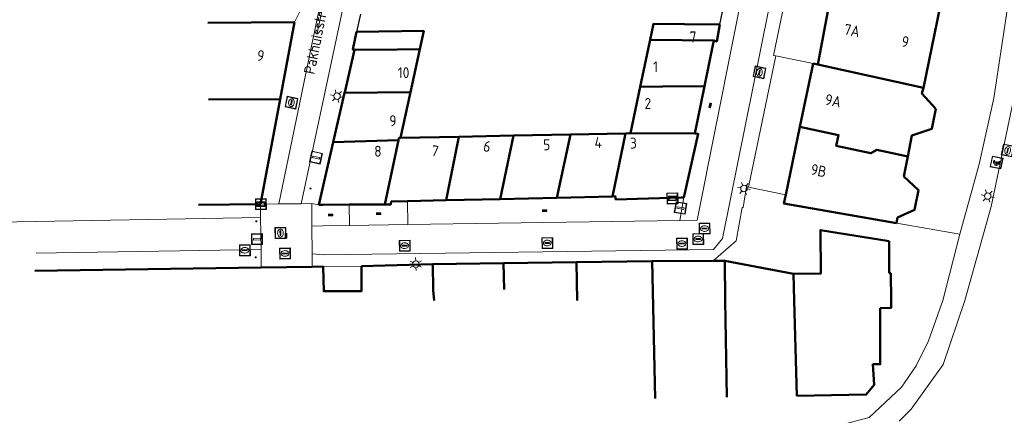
# Model space of a CAD drawing. Header units: metres. Extents: x 94284 to 94615, y 463170 to 463475.
# Tile 2 of 14: x 94333 to 94423, y 463239 to 463276. Entities that reach past the tile are written whole.
import ezdxf
from ezdxf.enums import TextEntityAlignment as Align

# ---------------------------------------------------------------- set-up
doc = ezdxf.new("R2010")
doc.units = ezdxf.units.M
doc.layers.get('0').update_dxf_attribs({"linetype": 'CONTINUOUS'})
for name, color, linetype, lineweight, transparency in [('B-WE-GR-HAAG-G', 251, 'CONTINUOUS', 13, 0.5), ('B-WE-IE-MEUBILAIR_WEGMEUBILAIR_PAAL-G', 251, 'CONTINUOUS', 13, 0.5), ('B-WE-IE-TERREINAFSCHEIDING_KUNSTMATIG_MUUR-G', 251, 'CONTINUOUS', 13, 0.5), ('B-WE-KL-ET_LS_BETAALAUTOMAAT-S', 251, 'CONTINUOUS', 13, 0.5), ('B-WE-KL-ET_LS_SR_BORD-S', 251, 'CONTINUOUS', 13, 0.6), ('B-WE-KL-WATER_BRANDLEIDING_PUT-S', 251, 'CONTINUOUS', 13, 0.6), ('B-WE-KL-WATER_PUT-S', 251, 'CONTINUOUS', 13, 0.6), ('B-WE-OG-TOPOGRAFIE_BEBOUWING-GV', 132, 'CONTINUOUS', 50, 0.6), ('B-WE-OG-TOPOGRAFIE_HUISNUMMER-T25', 251, 'CONTINUOUS', 13, 0.6), ('B-WE-OG-TOPOGRAFIE_STRAATNAAM-T18', 251, 'CONTINUOUS', 13, 0.6), ('B-WE-RI-GWA_KOLK_STRAATKOLK-S', 251, 'CONTINUOUS', 13, 0.6), ('B-WE-RI-GWA_RIOOLPUT_INSPECTIEPUT-S', 251, 'CONTINUOUS', 13, 0.6), ('B-WE-VH-VERHARDING-GV', 251, 'CONTINUOUS', 13, 0.6), ('B-WE-VW-OV_DRAAGCONSTRUCTIE-S', 251, 'CONTINUOUS', 13, 0.6), ('B-WE-VW-PAAL-S', 251, 'CONTINUOUS', 13, 0.6)]:
    doc.layers.add(name, color=color, linetype=linetype, lineweight=lineweight, transparency=transparency)
doc.layers.add('B-WE-KL-ET_LS_OV_LICHTMAST-S', color=190, linetype='CONTINUOUS', lineweight=13)
doc.layers.add('B_OVERBOUWLIJN_LIJN_1', color=7, linetype='CONTINUOUS')
doc.layers.add('S_GBKN_SYMBOOL_OV_GROOT_0', color=7, linetype='CONTINUOUS')
doc.styles.get("Standard").update_dxf_attribs({"font": 'isocp.shx'})

# ---------------------------------------------------------------- blocks, each defined once
blk = doc.blocks.new('Q_STRAATNAAMBORD')
for points in [[(-0.5, 0.5), (0.5, 0.5), (0.5, -0.5), (-0.5, -0.5)], [(-0.369, 0.22), (0.358, 0.22), (0.358, -0.214), (-0.369, -0.214)]]:
    blk.add_lwpolyline(points, close=True)
for points in [[(-0.442, 0.464), (0.438, 0.464, -0.414214), (0.459, 0.442), (0.459, -0.437, -0.414214), (0.438, -0.459), (-0.442, -0.459, -0.414214), (-0.463, -0.437), (-0.463, 0.442), (-0.463, 0.444), (-0.463, 0.446), (-0.463, 0.448), (-0.462, 0.45), (-0.461, 0.451), (-0.46, 0.453), (-0.459, 0.455), (-0.458, 0.456), (-0.457, 0.457), (-0.456, 0.459), (-0.454, 0.46), (-0.453, 0.461), (-0.451, 0.462), (-0.449, 0.462), (-0.447, 0.463), (-0.446, 0.463), (-0.444, 0.464), (-0.442, 0.464)], [(-0.287, 0.16), (0.281, 0.16, -0.414214), (0.303, 0.139), (0.303, -0.134, -0.414214), (0.281, -0.156), (-0.287, -0.156, -0.414214), (-0.308, -0.134), (-0.308, 0.139), (-0.308, 0.14), (-0.308, 0.142), (-0.307, 0.144), (-0.307, 0.146), (-0.306, 0.148), (-0.305, 0.149), (-0.304, 0.151), (-0.303, 0.152), (-0.302, 0.154), (-0.3, 0.155), (-0.299, 0.156), (-0.297, 0.157), (-0.296, 0.158), (-0.294, 0.159), (-0.292, 0.159), (-0.29, 0.16), (-0.288, 0.16), (-0.287, 0.16)]]:
    blk.add_lwpolyline(points, format="xyb")
blk = doc.blocks.new('Q_LICHTMAST')
for points in [[(-0.26, 0.15), (-0.52, 0.3)], [(0, 0.3), (0, 0.6)], [(0.26, 0.15), (0.52, 0.3)], [(-0.26, -0.15), (-0.52, -0.3)], [(0, -0.3), (0, -0.6)], [(0.26, -0.15), (0.52, -0.3)]]:
    blk.add_lwpolyline(points)
blk.add_circle((0, 0), 0.3)
blk = doc.blocks.new('Q_VERKEERSBORDPAAL')
for points in [[(-0.5, 0.5), (0.5, 0.5), (0.5, -0.5), (-0.5, -0.5)], [(-0.08, 0.333), (0.071, 0.333), (0.071, -0.329), (-0.08, -0.329)]]:
    blk.add_lwpolyline(points, close=True)
blk.add_lwpolyline([(-0.442, 0.464), (0.438, 0.464, -0.414214), (0.459, 0.442), (0.459, -0.437, -0.414214), (0.438, -0.459), (-0.442, -0.459, -0.414214), (-0.463, -0.437), (-0.463, 0.442), (-0.463, 0.444), (-0.463, 0.446), (-0.463, 0.448), (-0.462, 0.45), (-0.461, 0.451), (-0.46, 0.453), (-0.459, 0.455), (-0.458, 0.456), (-0.457, 0.457), (-0.456, 0.459), (-0.454, 0.46), (-0.453, 0.461), (-0.451, 0.462), (-0.449, 0.462), (-0.447, 0.463), (-0.446, 0.463), (-0.444, 0.464), (-0.442, 0.464)], format="xyb")
blk = doc.blocks.new('Q_AFSLUITPAAL')
for points in [[(-0.5, 0.5), (0.5, 0.5), (0.5, -0.5), (-0.5, -0.5)], [(-0.08, 0.333), (0.071, 0.333), (0.071, -0.329), (-0.08, -0.329)]]:
    blk.add_lwpolyline(points, close=True)
blk.add_lwpolyline([(-0.442, 0.464), (0.438, 0.464, -0.414214), (0.459, 0.442), (0.459, -0.437, -0.414214), (0.438, -0.459), (-0.442, -0.459, -0.414214), (-0.463, -0.437), (-0.463, 0.442), (-0.463, 0.444), (-0.463, 0.446), (-0.463, 0.448), (-0.462, 0.45), (-0.461, 0.451), (-0.46, 0.453), (-0.459, 0.455), (-0.458, 0.456), (-0.457, 0.457), (-0.456, 0.459), (-0.454, 0.46), (-0.453, 0.461), (-0.451, 0.462), (-0.449, 0.462), (-0.447, 0.463), (-0.446, 0.463), (-0.444, 0.464), (-0.442, 0.464)], format="xyb")
blk = doc.blocks.new('Q_PAAL_STEEN')
for points in [[(-0.5, 0.5), (0.5, 0.5), (0.5, -0.5), (-0.5, -0.5)], [(-0.08, 0.33), (0.07, 0.33), (0.07, -0.33), (-0.08, -0.33)]]:
    blk.add_lwpolyline(points, close=True)
blk.add_lwpolyline([(-0.44, 0.46), (0.44, 0.46, -0.414214), (0.46, 0.44), (0.46, -0.44, -0.414214), (0.44, -0.46), (-0.44, -0.46, -0.414214), (-0.46, -0.44), (-0.46, 0.44), (-0.46, 0.44), (-0.46, 0.45), (-0.46, 0.45), (-0.46, 0.45), (-0.46, 0.45), (-0.46, 0.45), (-0.46, 0.45), (-0.46, 0.46), (-0.46, 0.46), (-0.46, 0.46), (-0.45, 0.46), (-0.45, 0.46), (-0.45, 0.46), (-0.45, 0.46), (-0.45, 0.46), (-0.45, 0.46), (-0.44, 0.46), (-0.44, 0.46)], format="xyb")
blk = doc.blocks.new('Q_PAALTJE')
at = {"xscale": 0.1, "yscale": 0.1, "zscale": 0.01}
blk.add_blockref('Q_PAAL_STEEN', (0, 0), dxfattribs=at)
blk = doc.blocks.new('Q_BRANDKRAAN')
blk.add_lwpolyline([(-0.5, 0.5), (0.5, 0.5), (0.5, -0.5), (-0.5, -0.5)], close=True)
for points in [[(-0.442, 0.464), (0.438, 0.464, -0.414214), (0.459, 0.442), (0.459, -0.437, -0.414214), (0.438, -0.459), (-0.442, -0.459, -0.414214), (-0.463, -0.437), (-0.463, 0.442), (-0.463, 0.444), (-0.463, 0.446), (-0.463, 0.448), (-0.462, 0.45), (-0.461, 0.451), (-0.46, 0.453), (-0.459, 0.455), (-0.458, 0.456), (-0.457, 0.457), (-0.456, 0.459), (-0.454, 0.46), (-0.453, 0.461), (-0.451, 0.462), (-0.449, 0.462), (-0.447, 0.463), (-0.446, 0.463), (-0.444, 0.464), (-0.442, 0.464)], [(-0.345, 0.105, 0.380426), (-0.276, -0.18)], [(-0.008, 0.266, 0.240218), (-0.345, 0.105)], [(-0.194, 0.045, 0.853344), (-0.194, -0.032)], [(0.331, 0.111, 0.240191), (-0.008, 0.266)], [(0.185, -0.032, 0.849746), (0.185, 0.045)], [(0.267, -0.176, 0.380426), (0.331, 0.111)], [(-0.276, -0.18, 0.148452), (0.012, -0.257)], [(0.012, -0.257, 0.131742), (0.267, -0.176)]]:
    blk.add_lwpolyline(points, format="xyb")
for points in [[(-0.194, 0.045), (0.185, 0.045)], [(0.185, -0.032), (-0.194, -0.032)]]:
    blk.add_lwpolyline(points)
blk = doc.blocks.new('Q_INSPECTIE_OF_RIOOLPUT')
blk.add_lwpolyline([(-0.5, 0.5), (0.5, 0.5), (0.5, -0.5), (-0.5, -0.5)], close=True)
for points in [[(-0.442, 0.464), (0.438, 0.464, -0.414214), (0.459, 0.442), (0.459, -0.437, -0.414214), (0.438, -0.459), (-0.442, -0.459, -0.414214), (-0.463, -0.437), (-0.463, 0.442), (-0.463, 0.444), (-0.463, 0.446), (-0.463, 0.448), (-0.462, 0.45), (-0.461, 0.451), (-0.46, 0.453), (-0.459, 0.455), (-0.458, 0.456), (-0.457, 0.457), (-0.456, 0.459), (-0.454, 0.46), (-0.453, 0.461), (-0.451, 0.462), (-0.449, 0.462), (-0.447, 0.463), (-0.446, 0.463), (-0.444, 0.464), (-0.442, 0.464)], [(-0.345, 0.105, 0.380426), (-0.276, -0.18)], [(-0.008, 0.266, 0.240218), (-0.345, 0.105)], [(-0.194, 0.045, 0.853344), (-0.194, -0.032)], [(0.331, 0.111, 0.240191), (-0.008, 0.266)], [(0.185, -0.032, 0.849746), (0.185, 0.045)], [(0.267, -0.176, 0.380426), (0.331, 0.111)], [(-0.276, -0.18, 0.148452), (0.012, -0.257)], [(0.012, -0.257, 0.131742), (0.267, -0.176)]]:
    blk.add_lwpolyline(points, format="xyb")
for points in [[(-0.194, 0.045), (0.185, 0.045)], [(0.185, -0.032), (-0.194, -0.032)]]:
    blk.add_lwpolyline(points)
blk = doc.blocks.new('Q_KOLK')
blk.add_lwpolyline([(-0.5, 0.5), (0.5, 0.5), (0.5, -0.5), (-0.5, -0.5)], close=True)
for points in [[(-0.442, 0.464), (0.438, 0.464, -0.414214), (0.459, 0.442), (0.459, -0.437, -0.414214), (0.438, -0.459), (-0.442, -0.459, -0.414214), (-0.463, -0.437), (-0.463, 0.442, -0.414214), (-0.442, 0.464)], [(-0.345, 0.105, 0.380426), (-0.276, -0.18)], [(-0.008, 0.266, 0.240218), (-0.345, 0.105)], [(-0.194, 0.045, 0.853344), (-0.194, -0.032)], [(0.331, 0.111, 0.240191), (-0.008, 0.266)], [(0.185, -0.032, 0.849746), (0.185, 0.045)], [(0.267, -0.176, 0.380426), (0.331, 0.111)], [(-0.276, -0.18, 0.148452), (0.012, -0.257)], [(0.012, -0.257, 0.131742), (0.267, -0.176)]]:
    blk.add_lwpolyline(points, format="xyb")
for points in [[(-0.194, 0.045), (0.185, 0.045)], [(0.185, -0.032), (-0.194, -0.032)]]:
    blk.add_lwpolyline(points)
blk = doc.blocks.new('Q_WATERLEIDINGPUT')
blk.add_lwpolyline([(-0.5, 0.5), (0.5, 0.5), (0.5, -0.5), (-0.5, -0.5)], close=True)
for points in [[(-0.442, 0.464), (0.438, 0.464, -0.414214), (0.459, 0.442), (0.459, -0.437, -0.414214), (0.438, -0.459), (-0.442, -0.459, -0.414214), (-0.463, -0.437), (-0.463, 0.442), (-0.463, 0.444), (-0.463, 0.446), (-0.463, 0.448), (-0.462, 0.45), (-0.461, 0.451), (-0.46, 0.453), (-0.459, 0.455), (-0.458, 0.456), (-0.457, 0.457), (-0.456, 0.459), (-0.454, 0.46), (-0.453, 0.461), (-0.451, 0.462), (-0.449, 0.462), (-0.447, 0.463), (-0.446, 0.463), (-0.444, 0.464), (-0.442, 0.464)], [(-0.345, 0.105, 0.380426), (-0.276, -0.18)], [(-0.008, 0.266, 0.240218), (-0.345, 0.105)], [(-0.194, 0.045, 0.853344), (-0.194, -0.032)], [(0.331, 0.111, 0.240191), (-0.008, 0.266)], [(0.185, -0.032, 0.849746), (0.185, 0.045)], [(0.267, -0.176, 0.380426), (0.331, 0.111)], [(-0.276, -0.18, 0.148452), (0.012, -0.257)], [(0.012, -0.257, 0.131742), (0.267, -0.176)]]:
    blk.add_lwpolyline(points, format="xyb")
for points in [[(-0.194, 0.045), (0.185, 0.045)], [(0.185, -0.032), (-0.194, -0.032)]]:
    blk.add_lwpolyline(points)
blk = doc.blocks.new('Q_BETAALAUTOMAAT')
blk.add_lwpolyline([(-0.5, 0.5), (0.5, 0.5), (0.5, -0.5), (-0.5, -0.5)], close=True)
for points in [[(-0.442, 0.464), (0.438, 0.464, -0.414214), (0.459, 0.442), (0.459, -0.437, -0.414214), (0.438, -0.459), (-0.442, -0.459, -0.414214), (-0.463, -0.437), (-0.463, 0.442), (-0.463, 0.444), (-0.463, 0.446), (-0.463, 0.448), (-0.462, 0.45), (-0.461, 0.451), (-0.46, 0.453), (-0.459, 0.455), (-0.458, 0.456), (-0.457, 0.457), (-0.456, 0.459), (-0.454, 0.46), (-0.453, 0.461), (-0.451, 0.462), (-0.449, 0.462), (-0.447, 0.463), (-0.446, 0.463), (-0.444, 0.464), (-0.442, 0.464)], [(-0.203, 0.032, 0.050902), (-0.201, -0.03)], [(-0.002, 0.295, 0.299915), (-0.19, 0.099)], [(-0.112, 0.032, 0.069027), (-0.112, -0.03)], [(0.002, 0.2, 0.158079), (-0.093, 0.099)], [(0.146, 0.286, 0.138529), (-0.002, 0.295)], [(0.137, 0.201, 0.200552), (0.002, 0.2)], [(-0.185, -0.097, 0.345501), (0.016, -0.284)], [(-0.091, -0.097, 0.158478), (0.007, -0.196)], [(0.007, -0.196, 0.260272), (0.133, -0.183)], [(0.016, -0.284, 0.17253), (0.151, -0.265)]]:
    blk.add_lwpolyline(points, format="xyb")
for points in [[(-0.203, 0.032), (-0.268, 0.032), (-0.268, 0.099)], [(-0.268, 0.099), (-0.19, 0.099)], [(0.057, 0.032), (-0.112, 0.032)], [(-0.093, 0.099), (0.057, 0.099)], [(0.057, 0.099), (0.057, 0.032)], [(0.146, 0.286), (0.137, 0.201)], [(-0.185, -0.097), (-0.268, -0.097), (-0.268, -0.03)], [(-0.268, -0.03), (-0.201, -0.03)], [(-0.112, -0.03), (0.057, -0.03)], [(0.057, -0.097), (-0.091, -0.097)], [(0.057, -0.03), (0.057, -0.097)], [(0.133, -0.183), (0.151, -0.265)]]:
    blk.add_lwpolyline(points)
blk = doc.blocks.new('S_GBKN_SYMBOOL_OV_GROOT')
for points in [[(-0.21875, 0.0625), (0.21875, 0.0625)], [(-0.21875, 0), (0.21875, 0)], [(-0.1875, 0.0625), (-0.1875, 0)], [(-0.125, 0.09375), (-0.125, 0.0625)], [(-0.125, 0), (-0.125, -0.0625)], [(-0.0625, 0.0625), (-0.0625, 0)], [(0, 0.09375), (0, 0.0625)], [(0, 0), (0, -0.0625)], [(0.0625, 0.0625), (0.0625, 0)], [(0.125, 0.09375), (0.125, 0.0625)], [(0.125, 0), (0.125, -0.0625)], [(0.1875, 0.0625), (0.1875, 0)], [(-0.21875, -0.0625), (0.21875, -0.0625)], [(-0.1875, -0.0625), (-0.1875, -0.09375)], [(-0.0625, -0.0625), (-0.0625, -0.09375)], [(0.0625, -0.0625), (0.0625, -0.09375)], [(0.1875, -0.0625), (0.1875, -0.09375)]]:
    blk.add_lwpolyline(points)

msp = doc.modelspace()

# ---------------------------------------------------------------- linework, layer by layer
at = {"layer": 'B-WE-GR-HAAG-G'}
msp.add_line((94413.37, 463257.088), (94419.18, 463256.08), dxfattribs=at)
at = {"layer": 'B-WE-IE-TERREINAFSCHEIDING_KUNSTMATIG_MUUR-G'}
for p, q in [((94405.69, 463271.747), (94402.26, 463272.46)), ((94399.76, 463260.411), (94403.185, 463259.708)), ((94360.69, 463253.104), (94364.19, 463253.14))]:
    msp.add_line(p, q, dxfattribs=at)
for points in [[(94402.26, 463272.46), (94402.07, 463272.5), (94403.54, 463279.61)], [(94396.512, 463253.639), (94398.64, 463255.47), (94399.17, 463258.54), (94399.27, 463258.52), (94399.57, 463260.45), (94399.76, 463260.411)]]:
    msp.add_lwpolyline(points, dxfattribs=at)
at = {"layer": 'B-WE-OG-TOPOGRAFIE_BEBOUWING-GV'}
for p, q in [((94407.5, 463278.89), (94406.136, 463271.663)), ((94415.844, 463269.519), (94417.383, 463276.987)), ((94358.05, 463275.54), (94350.07, 463275.48)), ((94356.726, 463268.497), (94358.05, 463275.54)), ((94396.57, 463273.88), (94390.714, 463273.927)), ((94395.721, 463269.69), (94396.511, 463273.591)), ((94368.694, 463269.139), (94369.558, 463273.079)), ((94405.69, 463271.747), (94404.485, 463265.954)), ((94406.136, 463271.663), (94405.69, 463271.747)), ((94415.844, 463269.519), (94406.136, 463271.663)), ((94394.84, 463265.34), (94395.721, 463269.69)), ((94362.643, 463269.059), (94361.601, 463264.525)), ((94368.694, 463269.139), (94362.643, 463269.059)), ((94367.771, 463264.931), (94368.694, 463269.139)), ((94389.81, 463269.613), (94388.918, 463265.353)), ((94356.726, 463268.497), (94350.13, 463268.45)), ((94354.91, 463258.84), (94356.726, 463268.497)), ((94378.17, 463265.139), (94373.145, 463265.038)), ((94376.949, 463259.313), (94378.17, 463265.139)), ((94383.392, 463265.243), (94378.17, 463265.139)), ((94382.153, 463259.435), (94383.392, 463265.243)), ((94388.473, 463265.345), (94383.392, 463265.243)), ((94387.255, 463259.554), (94388.473, 463265.345)), ((94388.918, 463265.353), (94388.473, 463265.345)), ((94388.918, 463265.353), (94394.84, 463265.34)), ((94404.485, 463265.954), (94403.185, 463259.708)), ((94361.601, 463264.525), (94360.28, 463258.78)), ((94361.601, 463264.525), (94367.599, 463264.705)), ((94367.599, 463264.705), (94366.341, 463258.817)), ((94373.145, 463265.038), (94367.771, 463264.931)), ((94371.975, 463259.197), (94373.145, 463265.038)), ((94349.223, 463258.769), (94354.91, 463258.84)), ((94363.072, 463258.797), (94366.341, 463258.817)), ((94368.416, 463259.114), (94371.975, 463259.197)), ((94371.975, 463259.197), (94376.949, 463259.313)), ((94376.949, 463259.313), (94382.153, 463259.435)), ((94382.153, 463259.435), (94387.255, 463259.554)), ((94412.67, 463252.498), (94412.67, 463255.45)), ((94377.25, 463253.43), (94370.75, 463253.33)), ((94383.962, 463253.518), (94377.25, 463253.43)), ((94377.3, 463250.99), (94377.25, 463253.43)), ((94390.91, 463253.61), (94383.962, 463253.518)), ((94384.025, 463250), (94383.962, 463253.518)), ((94396.512, 463253.639), (94390.91, 463253.61)), ((94391.192, 463241.007), (94390.91, 463253.61)), ((94397.577, 463253.644), (94396.512, 463253.639)), ((94403.885, 463252.454), (94397.577, 463253.644)), ((94354.992, 463253.023), (94334.186, 463252.729)), ((94359.667, 463253.09), (94354.992, 463253.023)), ((94360.69, 463253.104), (94359.667, 463253.09)), ((94370.75, 463253.33), (94364.19, 463253.14))]:
    msp.add_line(p, q, dxfattribs=at)
for points in [[(94397.134, 463275.345), (94393.877, 463275.371), (94391.023, 463275.394), (94390.714, 463273.927)], [(94396.57, 463273.88), (94396.843, 463273.791), (94397.134, 463275.345)], [(94363.757, 463274.677), (94363.4, 463273.05), (94363.55, 463273)], [(94369.558, 463273.079), (94369.926, 463274.758), (94363.757, 463274.677)], [(94390.714, 463273.927), (94390.658, 463273.659), (94389.81, 463269.613)], [(94396.511, 463273.591), (94396.539, 463273.725), (94396.57, 463273.88)], [(94363.55, 463273), (94362.689, 463269.258), (94362.643, 463269.059)], [(94369.558, 463273.079), (94367.513, 463273.052), (94363.55, 463273)], [(94395.721, 463269.69), (94391.861, 463269.64), (94389.81, 463269.613)], [(94416.975, 463267.599), (94415.701, 463268.991), (94415.844, 463269.519)], [(94414.4, 463263.223), (94414.775, 463265.159), (94416.596, 463265.772), (94416.975, 463267.599)], [(94393.81, 463259.45), (94395.14, 463265.29), (94394.84, 463265.34)], [(94414.4, 463263.223), (94412.4, 463263.652), (94411.546, 463263.835), (94410.993, 463263.514), (94407.825, 463264.193), (94408.039, 463265.191), (94404.485, 463265.954)], [(94367.771, 463264.931), (94367.643, 463264.927), (94367.599, 463264.705)], [(94413.37, 463257.088), (94413.462, 463257.608), (94415, 463258.317), (94415.383, 463260.133), (94414.042, 463261.376), (94414.4, 463263.223)], [(94403.185, 463259.708), (94403.02, 463258.915), (94413.37, 463257.088)], [(94360.28, 463258.78), (94360.646, 463258.782), (94363.072, 463258.797)], [(94366.341, 463258.817), (94366.89, 463258.82), (94366.94, 463259.08), (94368.416, 463259.114)], [(94387.255, 463259.554), (94387.52, 463259.56), (94387.57, 463259.26), (94393.587, 463259.443), (94393.81, 463259.45)], [(94412.67, 463255.45), (94406.375, 463256.46), (94406.395, 463252.467), (94403.885, 463252.454)], [(94397.769, 463241.123), (94397.623, 463250), (94397.577, 463253.644)], [(94364.112, 463250.85), (94360.73, 463250.85), (94360.69, 463253.104)], [(94364.19, 463253.14), (94364.19, 463250.85), (94364.112, 463250.85)], [(94370.893, 463250), (94370.79, 463250.94), (94370.75, 463253.33)], [(94404.209, 463241.238), (94410.584, 463241.351), (94411.296, 463242.241), (94411.196, 463244.143), (94411.859, 463244.136), (94411.859, 463249.282), (94412.861, 463249.305), (94412.853, 463250), (94412.826, 463252.499), (94412.67, 463252.498)], [(94404.209, 463241.238), (94403.956, 463250), (94403.885, 463252.454)]]:
    msp.add_lwpolyline(points, dxfattribs=at)
at = {"layer": 'B-WE-OG-TOPOGRAFIE_STRAATNAAM-T18'}
msp.add_line((94360.127, 463274.516), (94362.117, 463284.316), dxfattribs=at)
at = {"layer": 'B-WE-VH-VERHARDING-GV'}
for p, q in [((94399.065, 463277.515), (94398.447, 463274.429)), ((94358.607, 463276.649), (94358.05, 463275.54)), ((94402.26, 463272.46), (94399.76, 463260.411)), ((94354.91, 463258.84), (94356.62, 463258.86)), ((94354.925, 463257.62), (94354.91, 463258.84)), ((94356.62, 463258.86), (94358.663, 463258.884)), ((94358.663, 463258.884), (94359.639, 463258.895)), ((94359.649, 463256.822), (94359.639, 463258.895)), ((94359.639, 463258.895), (94360.28, 463258.78)), ((94363.084, 463256.875), (94363.072, 463258.797)), ((94368.416, 463259.114), (94368.466, 463256.959)), ((94393.449, 463257.346), (94393.81, 463259.45)), ((94284.172, 463256.36), (94354.925, 463257.62)), ((94354.925, 463257.62), (94354.968, 463254.671)), ((94393.449, 463257.346), (94368.466, 463256.959)), ((94359.649, 463256.822), (94359.661, 463254.265)), ((94368.466, 463256.959), (94363.084, 463256.875)), ((94354.968, 463254.671), (94334.324, 463254.35)), ((94354.968, 463254.671), (94354.992, 463253.023)), ((94359.661, 463254.265), (94359.667, 463253.09))]:
    msp.add_line(p, q, dxfattribs=at)
for points in [[(94356.62, 463258.86), (94364.538, 463297.17), (94365.204, 463300.322), (94369.336, 463320.387)], [(94358.663, 463258.884), (94362.784, 463278.268), (94371.636, 463319.908)], [(94359.661, 463254.265), (94360.686, 463254.174), (94396.548, 463254.68), (94397.359, 463255.691), (94410.14, 463318.979)], [(94419.18, 463256.08), (94420.957, 463262.507), (94422.287, 463268.589), (94424.413, 463282.574), (94424.882, 463288.638)], [(94398.447, 463274.429), (94395.03, 463257.37), (94393.449, 463257.346)], [(94413.61, 463238.92), (94414.72, 463240), (94417.66, 463244.11), (94419.63, 463250), (94422.07, 463258.64), (94424.55, 463270.47)], [(94309.098, 463238.866), (94311.173, 463238.763), (94317.283, 463237.48), (94325.251, 463235.405), (94339.866, 463230.758), (94346.928, 463229.472), (94348.69, 463229.323), (94350.456, 463229.242), (94352.224, 463229.231), (94353.991, 463229.29), (94355.755, 463229.418), (94357.512, 463229.615), (94359.26, 463229.881), (94360.996, 463230.215), (94373.434, 463233.246), (94384.191, 463235.541), (94396.317, 463237.49), (94408.046, 463238.507), (94410.839, 463239.242), (94413.811, 463242.033), (94415.155, 463244.005), (94416.31, 463246.296), (94417.612, 463250), (94419.18, 463256.08)], [(94363.084, 463256.875), (94360.685, 463256.838), (94359.649, 463256.822)]]:
    msp.add_lwpolyline(points, dxfattribs=at)
at = {"layer": 'B_OVERBOUWLIJN_LIJN_1'}
for p, q in [((94397.134, 463275.345), (94397.478, 463277.08)), ((94364.113, 463276.303), (94363.757, 463274.677))]:
    msp.add_line(p, q, dxfattribs=at)

# ---------------------------------------------------------------- block references
at = {"layer": 'B-WE-IE-MEUBILAIR_WEGMEUBILAIR_PAAL-G'}
for p, rotation in [((94359.517, 463260.281), 77.99772736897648), ((94354.547, 463257.264), 1.0202401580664), ((94354.482, 463253.963), 90.83434557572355)]:
    msp.add_blockref('Q_PAALTJE', p, dxfattribs=dict(at, rotation=rotation))
at = {"layer": 'B-WE-KL-ET_LS_BETAALAUTOMAAT-S', "rotation": 78.16016872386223}
msp.add_blockref('Q_BETAALAUTOMAAT', (94422.555, 463262.663), dxfattribs=at)
at = {"layer": 'B-WE-KL-ET_LS_OV_LICHTMAST-S'}
for p, rotation in [((94361.951, 463268.757), 77.05707752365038), ((94399.346, 463260.281), 81.16462678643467), ((94421.736, 463259.588), 78.16016872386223), ((94369.194, 463253.333), 1.659017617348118)]:
    msp.add_blockref('Q_LICHTMAST', p, dxfattribs=dict(at, rotation=rotation))
at = {"layer": 'B-WE-KL-ET_LS_SR_BORD-S'}
for p, rotation in [((94392.772, 463259.368), 1.742046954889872), ((94354.962, 463258.844), 0.6700955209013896)]:
    msp.add_blockref('Q_STRAATNAAMBORD', p, dxfattribs=dict(at, rotation=rotation))
at = {"layer": 'B-WE-KL-WATER_BRANDLEIDING_PUT-S', "rotation": 0.8210811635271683}
msp.add_blockref('Q_BRANDKRAAN', (94357.175, 463254.309), dxfattribs=at)
at = {"layer": 'B-WE-KL-WATER_PUT-S', "rotation": 0.8083693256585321}
msp.add_blockref('Q_WATERLEIDINGPUT', (94393.655, 463255.215), dxfattribs=at)
at = {"layer": 'B-WE-RI-GWA_KOLK_STRAATKOLK-S'}
for p, rotation in [((94400.77, 463270.95), 78.58268842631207), ((94357.771, 463268.167), 78.32240157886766), ((94423.58, 463263.769), 78.16016872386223), ((94395.142, 463255.636), 0.8083693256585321), ((94368.179, 463255.022), 0.8083693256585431), ((94381.28, 463255.265), 0.8083693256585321), ((94353.488, 463254.599), 0.8908381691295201)]:
    msp.add_blockref('Q_KOLK', p, dxfattribs=dict(at, rotation=rotation))
at = {"layer": 'B-WE-RI-GWA_RIOOLPUT_INSPECTIEPUT-S'}
for p, rotation in [((94395.726, 463256.597), 0.86969835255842), ((94356.759, 463256.19), 90.83538281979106)]:
    msp.add_blockref('Q_INSPECTIE_OF_RIOOLPUT', p, dxfattribs=dict(at, rotation=rotation))
at = {"layer": 'B-WE-VW-OV_DRAAGCONSTRUCTIE-S'}
for p, rotation in [((94360.023, 463263.121), 77.99772736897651), ((94393.517, 463258.484), 80.2641074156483)]:
    msp.add_blockref('Q_VERKEERSBORDPAAL', p, dxfattribs=dict(at, rotation=rotation))
at = {"layer": 'B-WE-VW-PAAL-S', "rotation": 90.83538281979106}
msp.add_blockref('Q_AFSLUITPAAL', (94354.602, 463255.634), dxfattribs=at)
at = {"layer": 'S_GBKN_SYMBOOL_OV_GROOT_0'}
for p, rotation in [((94396.257, 463267.916), 78.67327509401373), ((94361.361, 463257.859), 0.354256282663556), ((94365.759, 463257.995), 0.3505357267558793), ((94381.021, 463258.26), 0.8874712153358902), ((94357.288, 463255.962), 90.83538281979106)]:
    msp.add_blockref('S_GBKN_SYMBOOL_OV_GROOT', p, dxfattribs=dict(at, rotation=rotation))

# ---------------------------------------------------------------- texts
at = {"layer": 'B-WE-OG-TOPOGRAFIE_HUISNUMMER-T25'}
for s, rotation, p in [('7A', 349.3, (94409.27, 463274.791)), ('7', 359.5, (94394.661, 463274.2)), ('9', 348.4, (94414.165, 463273.758)), ('9', 349.3, (94354.931, 463272.48)), ('10', 0.7, (94368.068, 463270.915)), ('1', 0.7, (94391.221, 463271.461)), ('9A', 348.3, (94407.535, 463268.341)), ('2', 359.9, (94390.513, 463268.089)), ('9', 0.7, (94367.091, 463266.496)), ('4', 1.3, (94385.953, 463264.501)), ('8', 0.3, (94365.708, 463263.701)), ('7', 348, (94370.956, 463263.732)), ('6', 348.7, (94375.743, 463264.147)), ('5', 1.1, (94381.224, 463264.294)), ('3', 1.7, (94389.181, 463264.451)), ('9B', 348.3, (94406.2, 463261.925))]:
    msp.add_text(s, height=1, rotation=rotation, dxfattribs=at).set_placement(p, align=Align.MIDDLE)
at = {"layer": 'B-WE-OG-TOPOGRAFIE_STRAATNAAM-T18'}
msp.add_text('Pakhuisstraat', height=1, rotation=78.52152, dxfattribs=at).set_placement((94360.127, 463274.516), align=Align.MIDDLE)

doc.saveas('drawing.dxf')
